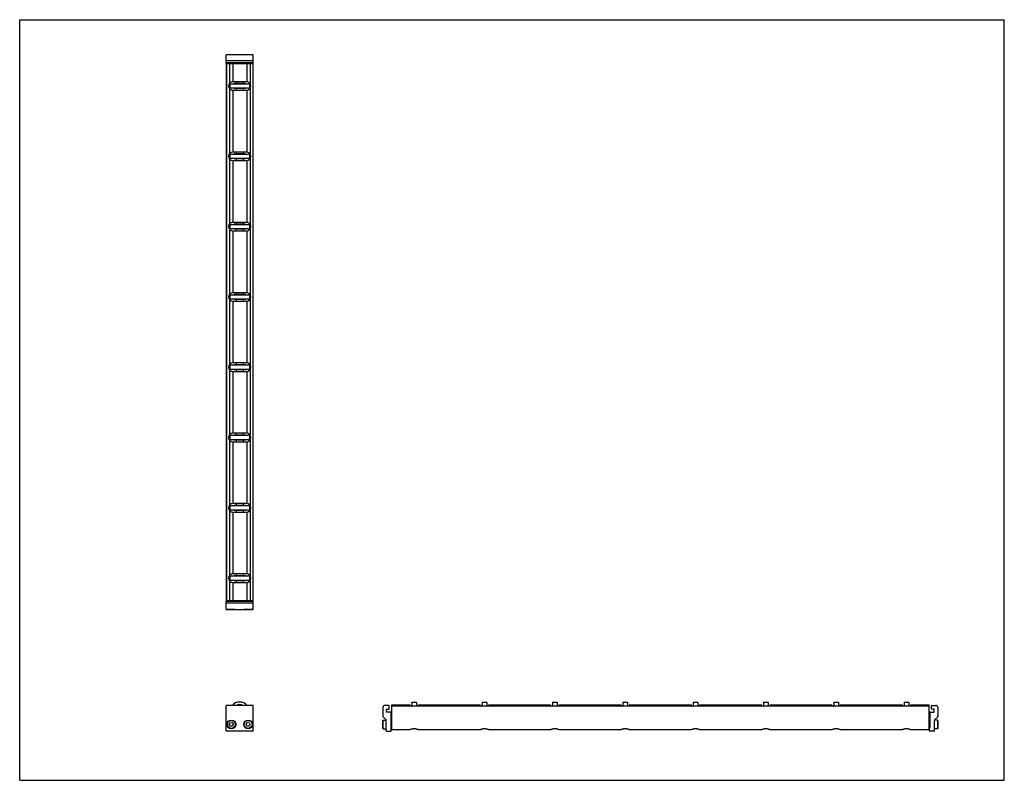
# Model space of a CAD drawing. Header units: inches. Extents: x 0 to 44, y 0 to 34.
import ezdxf

# ---------------------------------------------------------------- set-up
doc = ezdxf.new("R2010")
doc.units = ezdxf.units.IN
doc.header["$LTSCALE"] = 2.42
doc.header["$MEASUREMENT"] = 0
doc.layers.get('0').update_dxf_attribs({"linetype": 'CONTINUOUS'})
for name, color, linetype in [('205977_205978_205979_205978_BL0', 7, 'CONTINUOUS'), ('205977_205978_205979_20597_BL13', 7, 'CONTINUOUS'), ('240826_BL10', 7, 'CONTINUOUS'), ('240826_BL11', 7, 'CONTINUOUS'), ('240826_BL12', 7, 'CONTINUOUS'), ('240826_BL14', 7, 'CONTINUOUS'), ('240826_BL4', 7, 'CONTINUOUS'), ('240826_BL7', 7, 'CONTINUOUS'), ('240826_BL8', 7, 'CONTINUOUS'), ('240826_BL9', 7, 'CONTINUOUS'), ('2410WW_241024_BL15', 7, 'CONTINUOUS'), ('2436WW_243624_BL3', 7, 'CONTINUOUS'), ('9506XXM_950616M_BL1', 7, 'CONTINUOUS'), ('9506XXM_950616M_BL2', 7, 'CONTINUOUS'), ('9506XXM_950616M_BL5', 7, 'CONTINUOUS'), ('9506XXM_950616M_BL6', 7, 'CONTINUOUS')]:
    doc.layers.add(name, color=color, linetype=linetype)

# ---------------------------------------------------------------- blocks, each defined once
blk = doc.blocks.new('205977_205978_205979_205978_BL0', base_point=(12.916, 5.107))
at = {"layer": '205977_205978_205979_205978_BL0', "color": 7, "linetype": 'CONTINUOUS'}
for p, q in [((9.339, 8.015), (9.224, 8.015)), ((9.224, 7.64), (9.224, 8.015)), ((10.44, 7.995), (9.224, 7.995)), ((10.089, 8.015), (9.575, 8.015)), ((10.44, 8.015), (10.325, 8.015)), ((10.44, 7.64), (10.44, 8.015)), ((10.44, 7.913), (9.224, 7.913)), ((9.224, 7.64), (10.44, 7.64)), ((9.224, 2.199), (9.224, 3.349)), ((10.44, 3.349), (9.224, 3.349)), ((10.44, 2.199), (10.44, 3.349)), ((16.232, 3.259), (16.232, 2.855)), ((16.49, 3.349), (16.322, 3.349)), ((16.387, 3.048), (16.387, 3.177)), ((16.387, 3.177), (16.49, 3.177)), ((16.505, 3.192), (16.505, 3.334)), ((16.237, 2.845), (16.378, 2.703)), ((16.382, 2.214), (16.382, 2.693)), ((16.572, 3.048), (16.387, 3.048)), ((16.587, 3.033), (16.587, 2.348)), ((16.587, 2.348), (16.592, 2.348)), ((16.607, 2.214), (16.607, 2.333)), ((10.44, 2.199), (9.224, 2.199)), ((16.397, 2.199), (16.592, 2.199))]:
    blk.add_line(p, q, dxfattribs=at)
for centre, radius, start, end in [((16.322, 3.259), 0.09, 90, 180), ((16.49, 3.334), 0.015, 0, 90), ((16.49, 3.192), 0.015, 270, 360), ((16.247, 2.855), 0.015, 180, 225), ((16.367, 2.693), 0.015, 0, 45), ((16.572, 3.033), 0.015, 0, 90), ((16.397, 2.214), 0.015, 180, 270), ((16.592, 2.333), 0.015, 0, 90), ((16.592, 2.214), 0.015, 270, 360)]:
    blk.add_arc(centre, radius, start, end, dxfattribs=at)
blk = doc.blocks.new('9506XXM_950616M_BL1', base_point=(9.457, 5.169))
at = {"layer": '9506XXM_950616M_BL1', "color": 7, "linetype": 'CONTINUOUS'}
for p, q in [((9.339, 7.995), (9.339, 8.037)), ((9.575, 7.995), (9.575, 8.037)), ((9.28, 7.632), (9.272, 7.64)), ((9.634, 7.632), (9.28, 7.632)), ((9.634, 7.632), (9.641, 7.64)), ((9.366, 2.491), (9.405, 2.573)), ((9.418, 2.416), (9.366, 2.491)), ((9.405, 2.573), (9.496, 2.58)), ((9.508, 2.423), (9.418, 2.416)), ((9.496, 2.58), (9.547, 2.505)), ((9.547, 2.505), (9.508, 2.423))]:
    blk.add_line(p, q, dxfattribs=at)
for radius in [0.197, 0.177]:
    blk.add_circle((9.457, 2.498), radius, dxfattribs=at)
blk = doc.blocks.new('9506XXM_950616M_BL2', base_point=(13.32, 5.169))
at = {"layer": '9506XXM_950616M_BL2', "color": 7, "linetype": 'CONTINUOUS'}
for p, q in [((10.089, 7.995), (10.089, 8.037)), ((10.325, 7.995), (10.325, 8.037)), ((10.03, 7.632), (10.022, 7.64)), ((10.384, 7.632), (10.03, 7.632)), ((10.384, 7.632), (10.391, 7.64)), ((16.225, 2.675), (16.245, 2.695)), ((16.225, 2.321), (16.225, 2.675)), ((16.245, 2.301), (16.245, 2.695)), ((16.245, 2.695), (16.382, 2.695)), ((10.117, 2.51), (10.172, 2.582)), ((10.152, 2.426), (10.117, 2.51)), ((10.242, 2.414), (10.152, 2.426)), ((10.172, 2.582), (10.262, 2.57)), ((10.297, 2.486), (10.242, 2.414)), ((10.262, 2.57), (10.297, 2.486)), ((16.225, 2.321), (16.245, 2.301)), ((16.245, 2.301), (16.382, 2.301)), ((16.587, 2.616), (16.629, 2.616)), ((16.587, 2.38), (16.629, 2.38))]:
    blk.add_line(p, q, dxfattribs=at)
for radius in [0.197, 0.177]:
    blk.add_circle((10.207, 2.498), radius, dxfattribs=at)
blk = doc.blocks.new('2436WW_243624_BL3', base_point=(24.927, 17.151))
at = {"layer": '2436WW_243624_BL3', "color": 7, "linetype": 'CONTINUOUS'}
for p, q in [((9.224, 32.037), (9.224, 8.037)), ((9.224, 32.037), (10.44, 32.037)), ((9.244, 32.037), (9.244, 8.037)), ((9.369, 32.037), (9.369, 31.15)), ((9.519, 32.037), (9.519, 31.225)), ((10.144, 32.037), (10.144, 31.225)), ((10.294, 32.037), (10.294, 31.15)), ((10.419, 32.037), (10.419, 8.037)), ((10.44, 8.037), (10.44, 32.037)), ((9.369, 30.924), (9.369, 28.007)), ((10.144, 31.225), (9.519, 31.225)), ((9.519, 30.849), (9.519, 28.082)), ((9.519, 30.849), (10.144, 30.849)), ((10.144, 30.849), (10.144, 28.082)), ((10.294, 30.924), (10.294, 28.007)), ((9.369, 27.781), (9.369, 24.865)), ((10.144, 28.082), (9.519, 28.082)), ((10.294, 27.781), (10.294, 24.865)), ((9.519, 27.706), (9.519, 24.939)), ((9.519, 27.706), (10.144, 27.706)), ((10.144, 27.706), (10.144, 24.939)), ((10.144, 24.939), (9.519, 24.939)), ((9.369, 24.638), (9.369, 21.722)), ((9.519, 24.563), (9.519, 21.796)), ((9.519, 24.563), (10.144, 24.563)), ((10.144, 24.563), (10.144, 21.796)), ((10.294, 24.638), (10.294, 21.722)), ((10.144, 21.796), (9.519, 21.796)), ((9.369, 21.495), (9.369, 18.579)), ((9.519, 21.42), (9.519, 18.654)), ((9.519, 21.42), (10.144, 21.42)), ((10.144, 21.42), (10.144, 18.654)), ((10.294, 21.495), (10.294, 18.579)), ((10.144, 18.654), (9.519, 18.654)), ((9.369, 18.352), (9.369, 15.436)), ((9.519, 18.278), (10.144, 18.278)), ((9.519, 18.278), (9.519, 15.511)), ((10.144, 18.278), (10.144, 15.511)), ((10.294, 18.352), (10.294, 15.436)), ((10.144, 15.511), (9.519, 15.511)), ((9.369, 15.209), (9.369, 12.293)), ((9.519, 15.135), (10.144, 15.135)), ((9.519, 15.135), (9.519, 12.368)), ((10.144, 15.135), (10.144, 12.368)), ((10.294, 15.209), (10.294, 12.293)), ((10.144, 12.368), (9.519, 12.368)), ((9.369, 12.066), (9.369, 9.15)), ((9.519, 11.992), (10.144, 11.992)), ((9.519, 11.992), (9.519, 9.225)), ((10.144, 11.992), (10.144, 9.225)), ((10.294, 12.066), (10.294, 9.15)), ((9.369, 8.924), (9.369, 8.037)), ((10.144, 9.225), (9.519, 9.225)), ((9.519, 8.849), (10.144, 8.849)), ((9.519, 8.849), (9.519, 8.037)), ((10.144, 8.849), (10.144, 8.037)), ((10.294, 8.924), (10.294, 8.037)), ((9.225, 8.037), (9.224, 8.037)), ((9.244, 8.037), (10.44, 8.037)), ((16.629, 3.314), (16.629, 3.374)), ((16.629, 3.374), (17.441, 3.374)), ((16.629, 2.265), (16.629, 3.311)), ((40.629, 3.311), (16.629, 3.311)), ((17.441, 3.374), (17.441, 3.311)), ((17.817, 3.311), (17.817, 3.374)), ((17.817, 3.374), (20.584, 3.374)), ((20.584, 3.374), (20.584, 3.311)), ((20.96, 3.311), (20.96, 3.374)), ((20.96, 3.374), (23.727, 3.374)), ((23.727, 3.374), (23.727, 3.311)), ((24.103, 3.311), (24.103, 3.374)), ((24.103, 3.374), (26.87, 3.374)), ((26.87, 3.374), (26.87, 3.311)), ((27.246, 3.311), (27.246, 3.374)), ((27.246, 3.374), (30.013, 3.374)), ((30.013, 3.374), (30.013, 3.311)), ((30.389, 3.374), (33.156, 3.374)), ((30.389, 3.311), (30.389, 3.374)), ((33.156, 3.374), (33.156, 3.311)), ((33.532, 3.374), (36.299, 3.374)), ((33.532, 3.311), (33.532, 3.374)), ((36.299, 3.374), (36.299, 3.311)), ((36.675, 3.374), (39.441, 3.374)), ((36.675, 3.311), (36.675, 3.374)), ((39.441, 3.374), (39.441, 3.311)), ((39.817, 3.374), (40.629, 3.374)), ((39.817, 3.311), (39.817, 3.374)), ((40.629, 3.374), (40.629, 2.265)), ((16.629, 2.265), (17.454, 2.265)), ((17.805, 2.265), (20.596, 2.265)), ((20.948, 2.265), (23.739, 2.265)), ((24.091, 2.265), (26.882, 2.265)), ((27.234, 2.265), (30.025, 2.265)), ((30.377, 2.265), (33.168, 2.265)), ((33.52, 2.265), (36.311, 2.265)), ((36.662, 2.265), (39.454, 2.265)), ((39.805, 2.265), (40.629, 2.265))]:
    blk.add_line(p, q, dxfattribs=at)
for centre, radius, start, end in [((9.519, 31.037), 0.188, 90, 270), ((10.144, 31.037), 0.188, 270, 90), ((9.519, 27.894), 0.188, 90, 270), ((10.144, 27.894), 0.188, 270, 90), ((9.519, 24.751), 0.188, 90, 270), ((10.144, 24.751), 0.188, 270, 90), ((9.519, 21.608), 0.188, 90, 270), ((10.144, 21.608), 0.188, 270, 90), ((9.519, 18.466), 0.188, 90, 270), ((10.144, 18.466), 0.188, 270, 90), ((9.519, 15.323), 0.188, 90, 270), ((10.144, 15.323), 0.188, 270, 90), ((9.519, 12.18), 0.188, 90, 270), ((10.144, 12.18), 0.188, 270, 90), ((9.519, 9.037), 0.188, 90, 270), ((10.144, 9.037), 0.188, 270, 90), ((9.832, 3.061), 0.312, 67.6112, 112.3866)]:
    blk.add_arc(centre, radius, start, end, dxfattribs=at)
for points, knots in [([(17.629, 2.302), (17.62, 2.302), (17.6, 2.301), (17.572, 2.297), (17.546, 2.291), (17.522, 2.284), (17.5, 2.277), (17.481, 2.271), (17.467, 2.267), (17.458, 2.265), (17.454, 2.265), (17.452, 2.265)], [0, 0, 0, 0, 0.160612, 0.318072, 0.468005, 0.607697, 0.734315, 0.844274, 0.933852, 0.969984, 1, 1, 1, 1]), ([(17.807, 2.265), (17.805, 2.265), (17.801, 2.265), (17.792, 2.267), (17.778, 2.271), (17.759, 2.277), (17.737, 2.284), (17.713, 2.291), (17.687, 2.297), (17.658, 2.301), (17.639, 2.302), (17.629, 2.302)], [0, 0, 0, 0, 0.030009, 0.066128, 0.155684, 0.265634, 0.392221, 0.531881, 0.681862, 0.839384, 1, 1, 1, 1]), ([(20.772, 2.302), (20.763, 2.302), (20.743, 2.301), (20.715, 2.297), (20.689, 2.291), (20.664, 2.284), (20.643, 2.277), (20.624, 2.271), (20.61, 2.267), (20.601, 2.265), (20.597, 2.265), (20.595, 2.265)], [0, 0, 0, 0, 0.160612, 0.318072, 0.468005, 0.607697, 0.734315, 0.844274, 0.933852, 0.969984, 1, 1, 1, 1]), ([(20.95, 2.265), (20.948, 2.265), (20.944, 2.265), (20.934, 2.267), (20.921, 2.271), (20.902, 2.277), (20.88, 2.284), (20.856, 2.291), (20.829, 2.297), (20.801, 2.301), (20.782, 2.302), (20.772, 2.302)], [0, 0, 0, 0, 0.030009, 0.066128, 0.155684, 0.265634, 0.392221, 0.531881, 0.681862, 0.839384, 1, 1, 1, 1]), ([(23.915, 2.302), (23.905, 2.302), (23.886, 2.301), (23.858, 2.297), (23.832, 2.291), (23.807, 2.284), (23.786, 2.277), (23.767, 2.271), (23.753, 2.267), (23.744, 2.265), (23.74, 2.265), (23.738, 2.265)], [0, 0, 0, 0, 0.160612, 0.318072, 0.468005, 0.607697, 0.734315, 0.844274, 0.933852, 0.969984, 1, 1, 1, 1]), ([(24.092, 2.265), (24.091, 2.265), (24.087, 2.265), (24.077, 2.267), (24.064, 2.271), (24.045, 2.277), (24.023, 2.284), (23.999, 2.291), (23.972, 2.297), (23.944, 2.301), (23.925, 2.302), (23.915, 2.302)], [0, 0, 0, 0, 0.030009, 0.066128, 0.155684, 0.265634, 0.392221, 0.531881, 0.681862, 0.839384, 1, 1, 1, 1]), ([(27.058, 2.302), (27.048, 2.302), (27.029, 2.301), (27.001, 2.297), (26.974, 2.291), (26.95, 2.284), (26.928, 2.277), (26.91, 2.271), (26.896, 2.267), (26.887, 2.265), (26.883, 2.265), (26.881, 2.265)], [0, 0, 0, 0, 0.160612, 0.318072, 0.468005, 0.607697, 0.734315, 0.844274, 0.933852, 0.969984, 1, 1, 1, 1]), ([(27.235, 2.265), (27.233, 2.265), (27.229, 2.265), (27.22, 2.267), (27.206, 2.271), (27.188, 2.277), (27.166, 2.284), (27.142, 2.291), (27.115, 2.297), (27.087, 2.301), (27.068, 2.302), (27.058, 2.302)], [0, 0, 0, 0, 0.030009, 0.066128, 0.155684, 0.265634, 0.392221, 0.531881, 0.681862, 0.839384, 1, 1, 1, 1]), ([(30.201, 2.302), (30.191, 2.302), (30.172, 2.301), (30.144, 2.297), (30.117, 2.291), (30.093, 2.284), (30.071, 2.277), (30.053, 2.271), (30.039, 2.267), (30.029, 2.265), (30.025, 2.265), (30.024, 2.265)], [0, 0, 0, 0, 0.160612, 0.318072, 0.468005, 0.607697, 0.734315, 0.844274, 0.933852, 0.969984, 1, 1, 1, 1]), ([(30.378, 2.265), (30.376, 2.265), (30.372, 2.265), (30.363, 2.267), (30.349, 2.271), (30.33, 2.277), (30.309, 2.284), (30.284, 2.291), (30.258, 2.297), (30.23, 2.301), (30.211, 2.302), (30.201, 2.302)], [0, 0, 0, 0, 0.030009, 0.066128, 0.155684, 0.265634, 0.392221, 0.531881, 0.681862, 0.839384, 1, 1, 1, 1]), ([(33.344, 2.302), (33.334, 2.302), (33.315, 2.301), (33.287, 2.297), (33.26, 2.291), (33.236, 2.284), (33.214, 2.277), (33.195, 2.271), (33.182, 2.267), (33.172, 2.265), (33.168, 2.265), (33.167, 2.265)], [0, 0, 0, 0, 0.160612, 0.318072, 0.468005, 0.607697, 0.734315, 0.844274, 0.933852, 0.969984, 1, 1, 1, 1]), ([(33.521, 2.265), (33.519, 2.265), (33.515, 2.265), (33.506, 2.267), (33.492, 2.271), (33.473, 2.277), (33.452, 2.284), (33.427, 2.291), (33.401, 2.297), (33.373, 2.301), (33.353, 2.302), (33.344, 2.302)], [0, 0, 0, 0, 0.030009, 0.066128, 0.155684, 0.265634, 0.392221, 0.531881, 0.681862, 0.839384, 1, 1, 1, 1]), ([(36.487, 2.302), (36.477, 2.302), (36.458, 2.301), (36.429, 2.297), (36.403, 2.291), (36.379, 2.284), (36.357, 2.277), (36.338, 2.271), (36.324, 2.267), (36.315, 2.265), (36.311, 2.265), (36.309, 2.265)], [0, 0, 0, 0, 0.160612, 0.318072, 0.468005, 0.607697, 0.734315, 0.844274, 0.933852, 0.969984, 1, 1, 1, 1]), ([(36.664, 2.265), (36.662, 2.265), (36.658, 2.265), (36.649, 2.267), (36.635, 2.271), (36.616, 2.277), (36.594, 2.284), (36.57, 2.291), (36.544, 2.297), (36.516, 2.301), (36.496, 2.302), (36.487, 2.302)], [0, 0, 0, 0, 0.030009, 0.066128, 0.155684, 0.265634, 0.392221, 0.531881, 0.681862, 0.839384, 1, 1, 1, 1]), ([(39.629, 2.302), (39.62, 2.302), (39.6, 2.301), (39.572, 2.297), (39.546, 2.291), (39.522, 2.284), (39.5, 2.277), (39.481, 2.271), (39.467, 2.267), (39.458, 2.265), (39.454, 2.265), (39.452, 2.265)], [0, 0, 0, 0, 0.160612, 0.318072, 0.468005, 0.607697, 0.734315, 0.844274, 0.933852, 0.969984, 1, 1, 1, 1]), ([(39.807, 2.265), (39.805, 2.265), (39.801, 2.265), (39.792, 2.267), (39.778, 2.271), (39.759, 2.277), (39.737, 2.284), (39.713, 2.291), (39.687, 2.297), (39.658, 2.301), (39.639, 2.302), (39.629, 2.302)], [0, 0, 0, 0, 0.030009, 0.066128, 0.155684, 0.265634, 0.392221, 0.531881, 0.681862, 0.839384, 1, 1, 1, 1])]:
    blk.add_open_spline(points, degree=3, knots=knots, dxfattribs=at)
blk = doc.blocks.new('240826_BL4', base_point=(13.571, 6.108))
at = {"layer": '240826_BL4', "color": 7, "linetype": 'CONTINUOUS'}
for p, q in [((9.394, 9.122), (9.394, 8.952)), ((9.409, 9.137), (10.254, 9.137)), ((10.254, 8.937), (9.409, 8.937)), ((9.582, 9.155), (9.579, 9.137)), ((9.579, 8.937), (9.582, 8.919)), ((9.582, 9.155), (10.082, 9.155)), ((10.082, 8.919), (9.582, 8.919)), ((10.082, 9.155), (10.084, 9.137)), ((10.084, 8.937), (10.082, 8.919)), ((10.269, 9.122), (10.269, 8.952)), ((17.511, 3.311), (17.529, 3.314)), ((17.529, 3.484), (17.529, 3.311)), ((17.544, 3.499), (17.714, 3.499)), ((17.729, 3.484), (17.729, 3.311)), ((17.747, 3.311), (17.729, 3.314))]:
    blk.add_line(p, q, dxfattribs=at)
for centre, radius, start, end in [((9.409, 9.122), 0.015, 90, 180), ((9.409, 8.952), 0.015, 180, 270), ((10.254, 9.122), 0.015, 0, 90), ((10.254, 8.952), 0.015, 270, 360), ((9.832, 3.061), 0.438, 41.1984, 138.8016), ((9.832, 3.061), 0.33, 60.8088, 119.193), ((9.832, 3.061), 0.322, 63.4467, 116.5515), ((17.544, 3.484), 0.015, 90, 180), ((17.714, 3.484), 0.015, 0, 90)]:
    blk.add_arc(centre, radius, start, end, dxfattribs=at)
blk = doc.blocks.new('9506XXM_950616M_BL5', base_point=(9.457, 32.239))
at = {"layer": '9506XXM_950616M_BL5', "color": 7, "linetype": 'CONTINUOUS'}
for p, q in [((9.28, 32.441), (9.272, 32.434)), ((9.28, 32.441), (9.634, 32.441)), ((9.634, 32.441), (9.641, 32.434)), ((9.339, 32.079), (9.339, 32.037)), ((9.575, 32.079), (9.575, 32.037))]:
    blk.add_line(p, q, dxfattribs=at)
blk = doc.blocks.new('9506XXM_950616M_BL6', base_point=(25.528, 17.371))
at = {"layer": '9506XXM_950616M_BL6', "color": 7, "linetype": 'CONTINUOUS'}
for p, q in [((10.03, 32.441), (10.022, 32.434)), ((10.03, 32.441), (10.384, 32.441)), ((10.384, 32.441), (10.391, 32.434)), ((10.089, 32.079), (10.089, 32.037)), ((10.325, 32.079), (10.325, 32.037)), ((41.014, 2.695), (40.877, 2.695)), ((41.034, 2.675), (41.014, 2.695)), ((41.014, 2.695), (41.014, 2.301)), ((41.034, 2.675), (41.034, 2.321)), ((40.671, 2.616), (40.629, 2.616)), ((40.671, 2.38), (40.629, 2.38)), ((41.014, 2.301), (40.876, 2.301)), ((41.034, 2.321), (41.014, 2.301))]:
    blk.add_line(p, q, dxfattribs=at)
blk = doc.blocks.new('240826_BL7', base_point=(15.142, 7.804))
at = {"layer": '240826_BL7', "color": 7, "linetype": 'CONTINUOUS'}
for p, q in [((9.394, 12.265), (9.394, 12.095)), ((9.409, 12.28), (10.254, 12.28)), ((10.254, 12.08), (9.409, 12.08)), ((9.582, 12.298), (9.579, 12.28)), ((9.579, 12.08), (9.582, 12.062)), ((9.582, 12.298), (10.082, 12.298)), ((10.082, 12.062), (9.582, 12.062)), ((10.082, 12.298), (10.084, 12.28)), ((10.084, 12.08), (10.082, 12.062)), ((10.269, 12.265), (10.269, 12.095)), ((20.654, 3.311), (20.672, 3.314)), ((20.672, 3.484), (20.672, 3.311)), ((20.687, 3.499), (20.857, 3.499)), ((20.872, 3.484), (20.872, 3.311)), ((20.89, 3.311), (20.872, 3.314))]:
    blk.add_line(p, q, dxfattribs=at)
for centre, start, end in [((9.409, 12.265), 90, 180), ((9.409, 12.095), 180, 270), ((10.254, 12.265), 0, 90), ((10.254, 12.095), 270, 360), ((20.687, 3.484), 90, 180), ((20.857, 3.484), 0, 90)]:
    blk.add_arc(centre, 0.015, start, end, dxfattribs=at)
blk = doc.blocks.new('240826_BL8', base_point=(16.714, 9.376))
at = {"layer": '240826_BL8', "color": 7, "linetype": 'CONTINUOUS'}
for p, q in [((9.394, 15.408), (9.394, 15.238)), ((9.409, 15.423), (10.254, 15.423)), ((9.582, 15.441), (9.579, 15.423)), ((9.582, 15.441), (10.082, 15.441)), ((10.082, 15.441), (10.084, 15.423)), ((10.269, 15.408), (10.269, 15.238)), ((10.254, 15.223), (9.409, 15.223)), ((9.579, 15.223), (9.582, 15.205)), ((10.082, 15.205), (9.582, 15.205)), ((10.084, 15.223), (10.082, 15.205)), ((23.797, 3.311), (23.815, 3.314)), ((23.815, 3.484), (23.815, 3.311)), ((23.83, 3.499), (24, 3.499)), ((24.015, 3.484), (24.015, 3.311)), ((24.033, 3.311), (24.015, 3.314))]:
    blk.add_line(p, q, dxfattribs=at)
for centre, start, end in [((9.409, 15.408), 90, 180), ((10.254, 15.408), 0, 90), ((9.409, 15.238), 180, 270), ((10.254, 15.238), 270, 360), ((23.83, 3.484), 90, 180), ((24, 3.484), 0, 90)]:
    blk.add_arc(centre, 0.015, start, end, dxfattribs=at)
blk = doc.blocks.new('240826_BL9', base_point=(24.571, 17.233))
at = {"layer": '240826_BL9', "color": 7, "linetype": 'CONTINUOUS'}
for p, q in [((9.394, 31.122), (9.394, 30.952)), ((9.409, 31.137), (10.254, 31.137)), ((10.254, 30.937), (9.409, 30.937)), ((9.582, 31.155), (9.579, 31.137)), ((9.579, 30.937), (9.582, 30.919)), ((9.582, 31.155), (10.082, 31.155)), ((10.082, 30.919), (9.582, 30.919)), ((10.082, 31.155), (10.084, 31.137)), ((10.084, 30.937), (10.082, 30.919)), ((10.269, 31.122), (10.269, 30.952)), ((39.511, 3.311), (39.529, 3.314)), ((39.529, 3.484), (39.529, 3.311)), ((39.544, 3.499), (39.714, 3.499)), ((39.729, 3.484), (39.729, 3.311)), ((39.747, 3.311), (39.729, 3.314))]:
    blk.add_line(p, q, dxfattribs=at)
for centre, start, end in [((9.409, 31.122), 90, 180), ((9.409, 30.952), 180, 270), ((10.254, 31.122), 0, 90), ((10.254, 30.952), 270, 360), ((39.544, 3.484), 90, 180), ((39.714, 3.484), 0, 90)]:
    blk.add_arc(centre, 0.015, start, end, dxfattribs=at)
blk = doc.blocks.new('240826_BL10', base_point=(18.285, 10.947))
at = {"layer": '240826_BL10', "color": 7, "linetype": 'CONTINUOUS'}
for p, q in [((9.394, 18.551), (9.394, 18.381)), ((9.409, 18.566), (10.254, 18.566)), ((9.582, 18.584), (9.579, 18.566)), ((9.582, 18.584), (10.082, 18.584)), ((10.082, 18.584), (10.084, 18.566)), ((10.269, 18.551), (10.269, 18.381)), ((10.254, 18.366), (9.409, 18.366)), ((9.579, 18.366), (9.582, 18.348)), ((10.082, 18.348), (9.582, 18.348)), ((10.084, 18.366), (10.082, 18.348)), ((26.94, 3.311), (26.958, 3.314)), ((26.958, 3.484), (26.958, 3.311)), ((26.973, 3.499), (27.143, 3.499)), ((27.158, 3.484), (27.158, 3.311)), ((27.176, 3.311), (27.158, 3.314))]:
    blk.add_line(p, q, dxfattribs=at)
for centre, start, end in [((9.409, 18.551), 90, 180), ((10.254, 18.551), 0, 90), ((9.409, 18.381), 180, 270), ((10.254, 18.381), 270, 360), ((26.973, 3.484), 90, 180), ((27.143, 3.484), 0, 90)]:
    blk.add_arc(centre, 0.015, start, end, dxfattribs=at)
blk = doc.blocks.new('240826_BL11', base_point=(22.999, 15.661))
at = {"layer": '240826_BL11', "color": 7, "linetype": 'CONTINUOUS'}
for p, q in [((9.394, 27.979), (9.394, 27.809)), ((9.409, 27.994), (10.254, 27.994)), ((10.254, 27.794), (9.409, 27.794)), ((9.582, 28.012), (9.579, 27.994)), ((9.579, 27.794), (9.582, 27.776)), ((9.582, 28.012), (10.082, 28.012)), ((10.082, 27.776), (9.582, 27.776)), ((10.082, 28.012), (10.084, 27.994)), ((10.084, 27.794), (10.082, 27.776)), ((10.269, 27.979), (10.269, 27.809)), ((36.369, 3.311), (36.387, 3.314)), ((36.387, 3.484), (36.387, 3.311)), ((36.402, 3.499), (36.572, 3.499)), ((36.587, 3.484), (36.587, 3.311)), ((36.605, 3.311), (36.587, 3.314))]:
    blk.add_line(p, q, dxfattribs=at)
for centre, start, end in [((9.409, 27.979), 90, 180), ((9.409, 27.809), 180, 270), ((10.254, 27.979), 0, 90), ((10.254, 27.809), 270, 360), ((36.402, 3.484), 90, 180), ((36.572, 3.484), 0, 90)]:
    blk.add_arc(centre, 0.015, start, end, dxfattribs=at)
blk = doc.blocks.new('240826_BL12', base_point=(21.428, 14.09))
at = {"layer": '240826_BL12', "color": 7, "linetype": 'CONTINUOUS'}
for p, q in [((9.394, 24.836), (9.394, 24.666)), ((9.409, 24.851), (10.254, 24.851)), ((10.254, 24.651), (9.409, 24.651)), ((9.582, 24.869), (9.579, 24.851)), ((9.579, 24.651), (9.582, 24.633)), ((9.582, 24.869), (10.082, 24.869)), ((10.082, 24.869), (10.084, 24.851)), ((10.084, 24.651), (10.082, 24.633)), ((10.269, 24.836), (10.269, 24.666)), ((10.082, 24.633), (9.582, 24.633)), ((33.226, 3.311), (33.244, 3.314)), ((33.244, 3.484), (33.244, 3.311)), ((33.259, 3.499), (33.429, 3.499)), ((33.444, 3.484), (33.444, 3.311)), ((33.462, 3.311), (33.444, 3.314))]:
    blk.add_line(p, q, dxfattribs=at)
for centre, start, end in [((9.409, 24.836), 90, 180), ((9.409, 24.666), 180, 270), ((10.254, 24.836), 0, 90), ((10.254, 24.666), 270, 360), ((33.259, 3.484), 90, 180), ((33.429, 3.484), 0, 90)]:
    blk.add_arc(centre, 0.015, start, end, dxfattribs=at)
blk = doc.blocks.new('205977_205978_205979_20597_BL13', base_point=(25.125, 17.317))
at = {"layer": '205977_205978_205979_20597_BL13', "color": 7, "linetype": 'CONTINUOUS'}
for p, q in [((9.224, 32.059), (9.224, 32.434)), ((10.44, 32.434), (9.224, 32.434)), ((10.44, 32.161), (9.224, 32.161)), ((10.44, 32.059), (10.44, 32.434)), ((9.224, 32.079), (10.44, 32.079)), ((9.224, 32.059), (9.339, 32.059)), ((9.575, 32.059), (10.089, 32.059)), ((10.325, 32.059), (10.44, 32.059)), ((40.753, 3.192), (40.753, 3.334)), ((40.768, 3.349), (40.936, 3.349)), ((40.871, 3.177), (40.768, 3.177)), ((40.871, 3.048), (40.871, 3.177)), ((41.026, 3.259), (41.026, 2.855)), ((40.671, 3.033), (40.671, 2.348)), ((40.686, 3.048), (40.871, 3.048)), ((40.876, 2.214), (40.876, 2.693)), ((40.881, 2.703), (41.022, 2.845)), ((40.651, 2.214), (40.651, 2.333)), ((40.671, 2.348), (40.666, 2.348)), ((40.861, 2.199), (40.666, 2.199))]:
    blk.add_line(p, q, dxfattribs=at)
for centre, radius, start, end in [((40.768, 3.334), 0.015, 90, 180), ((40.768, 3.192), 0.015, 180, 270), ((40.936, 3.259), 0.09, 0, 90), ((40.686, 3.033), 0.015, 90, 180), ((40.891, 2.693), 0.015, 135, 180), ((41.011, 2.855), 0.015, 315, 360), ((40.666, 2.333), 0.015, 90, 180), ((40.666, 2.214), 0.015, 180, 270), ((40.861, 2.214), 0.015, 270, 360)]:
    blk.add_arc(centre, radius, start, end, dxfattribs=at)
blk = doc.blocks.new('240826_BL14', base_point=(19.857, 12.518))
at = {"layer": '240826_BL14', "color": 7, "linetype": 'CONTINUOUS'}
for p, q in [((9.394, 21.693), (9.394, 21.523)), ((9.409, 21.708), (10.254, 21.708)), ((9.582, 21.726), (9.579, 21.708)), ((9.582, 21.726), (10.082, 21.726)), ((10.082, 21.726), (10.084, 21.708)), ((10.269, 21.693), (10.269, 21.523)), ((10.254, 21.508), (9.409, 21.508)), ((9.579, 21.508), (9.582, 21.49)), ((10.082, 21.49), (9.582, 21.49)), ((10.084, 21.508), (10.082, 21.49)), ((30.083, 3.311), (30.101, 3.314)), ((30.101, 3.484), (30.101, 3.311)), ((30.116, 3.499), (30.286, 3.499)), ((30.301, 3.484), (30.301, 3.311)), ((30.319, 3.311), (30.301, 3.314))]:
    blk.add_line(p, q, dxfattribs=at)
for centre, start, end in [((9.409, 21.693), 90, 180), ((10.254, 21.693), 0, 90), ((9.409, 21.523), 180, 270), ((10.254, 21.523), 270, 360), ((30.116, 3.484), 90, 180), ((30.286, 3.484), 0, 90)]:
    blk.add_arc(centre, 0.015, start, end, dxfattribs=at)
blk = doc.blocks.new('2410WW_241024_BL15', base_point=(9.832, 20.037))
at = {"layer": '2410WW_241024_BL15', "color": 7, "linetype": 'CONTINUOUS'}
for p, q in [((9.677, 31.225), (9.677, 31.155)), ((9.677, 30.919), (9.677, 30.849)), ((9.987, 31.225), (9.987, 31.155)), ((9.987, 30.919), (9.987, 30.849)), ((9.677, 28.082), (9.677, 28.012)), ((9.677, 27.776), (9.677, 27.706)), ((9.987, 28.082), (9.987, 28.012)), ((9.987, 27.776), (9.987, 27.706)), ((9.677, 24.939), (9.677, 24.869)), ((9.987, 24.939), (9.987, 24.869)), ((9.677, 24.633), (9.677, 24.563)), ((9.987, 24.633), (9.987, 24.563)), ((9.677, 21.796), (9.677, 21.726)), ((9.987, 21.796), (9.987, 21.726)), ((9.677, 21.49), (9.677, 21.42)), ((9.987, 21.49), (9.987, 21.42)), ((9.677, 18.654), (9.677, 18.584)), ((9.987, 18.654), (9.987, 18.584)), ((9.677, 18.348), (9.677, 18.278)), ((9.987, 18.348), (9.987, 18.278)), ((9.677, 15.511), (9.677, 15.441)), ((9.987, 15.511), (9.987, 15.441)), ((9.677, 15.205), (9.677, 15.135)), ((9.987, 15.205), (9.987, 15.135)), ((9.677, 12.368), (9.677, 12.298)), ((9.987, 12.368), (9.987, 12.298)), ((9.677, 12.062), (9.677, 11.992)), ((9.987, 12.062), (9.987, 11.992)), ((9.677, 9.225), (9.677, 9.155)), ((9.677, 8.919), (9.677, 8.849)), ((9.987, 9.225), (9.987, 9.155)), ((9.987, 8.919), (9.987, 8.849))]:
    blk.add_line(p, q, dxfattribs=at)

msp = doc.modelspace()

# ---------------------------------------------------------------- linework, layer by layer
at = {"color": 7, "linetype": 'CONTINUOUS'}
for p, q in [((0, 0), (0, 34)), ((0, 34), (44, 34)), ((44, 0), (44, 34)), ((0, 0), (44, 0))]:
    msp.add_line(p, q, dxfattribs=at)

# ---------------------------------------------------------------- block references
at = {"layer": '205977_205978_205979_205978_BL0'}
msp.add_blockref('205977_205978_205979_205978_BL0', (12.916, 5.107), dxfattribs=at)
at = {"layer": '205977_205978_205979_20597_BL13'}
msp.add_blockref('205977_205978_205979_20597_BL13', (25.125, 17.317), dxfattribs=at)
at = {"layer": '240826_BL10'}
msp.add_blockref('240826_BL10', (18.285, 10.947), dxfattribs=at)
at = {"layer": '240826_BL11'}
msp.add_blockref('240826_BL11', (22.999, 15.661), dxfattribs=at)
at = {"layer": '240826_BL12'}
msp.add_blockref('240826_BL12', (21.428, 14.09), dxfattribs=at)
at = {"layer": '240826_BL14'}
msp.add_blockref('240826_BL14', (19.857, 12.518), dxfattribs=at)
at = {"layer": '240826_BL4'}
msp.add_blockref('240826_BL4', (13.571, 6.108), dxfattribs=at)
at = {"layer": '240826_BL7'}
msp.add_blockref('240826_BL7', (15.142, 7.804), dxfattribs=at)
at = {"layer": '240826_BL8'}
msp.add_blockref('240826_BL8', (16.714, 9.376), dxfattribs=at)
at = {"layer": '240826_BL9'}
msp.add_blockref('240826_BL9', (24.571, 17.233), dxfattribs=at)
at = {"layer": '2410WW_241024_BL15'}
msp.add_blockref('2410WW_241024_BL15', (9.832, 20.037), dxfattribs=at)
at = {"layer": '2436WW_243624_BL3'}
msp.add_blockref('2436WW_243624_BL3', (24.927, 17.151), dxfattribs=at)
at = {"layer": '9506XXM_950616M_BL1'}
msp.add_blockref('9506XXM_950616M_BL1', (9.457, 5.169), dxfattribs=at)
at = {"layer": '9506XXM_950616M_BL2'}
msp.add_blockref('9506XXM_950616M_BL2', (13.32, 5.169), dxfattribs=at)
at = {"layer": '9506XXM_950616M_BL5'}
msp.add_blockref('9506XXM_950616M_BL5', (9.457, 32.239), dxfattribs=at)
at = {"layer": '9506XXM_950616M_BL6'}
msp.add_blockref('9506XXM_950616M_BL6', (25.528, 17.371), dxfattribs=at)

doc.saveas('drawing.dxf')
